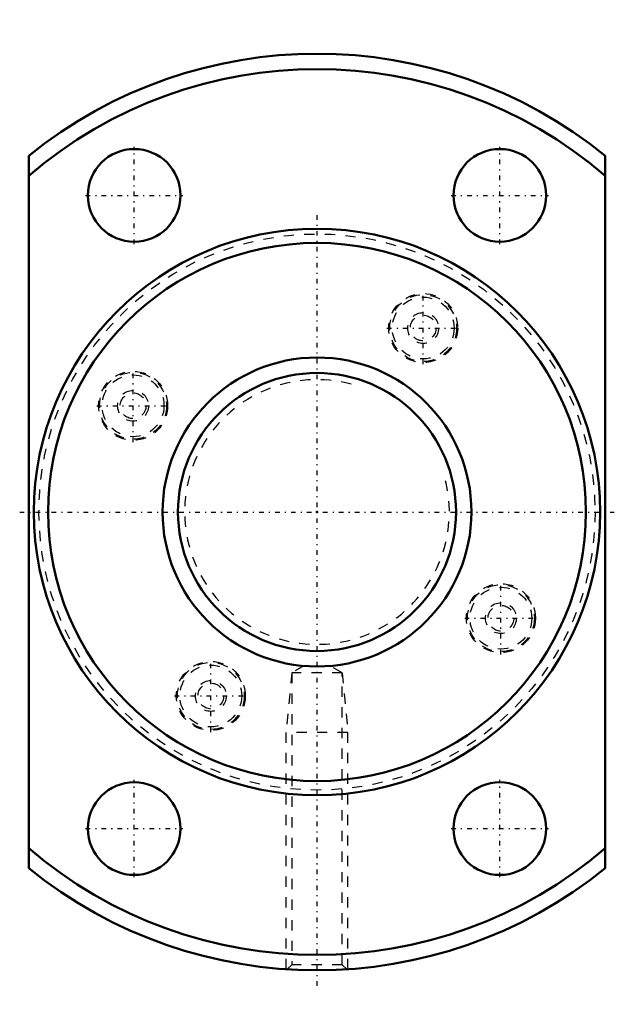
# Model space of a CAD drawing. Header units: millimetres. Extents: x -28.9 to 28.9, y -47.8 to 47.8.
import ezdxf

# ---------------------------------------------------------------- set-up
doc = ezdxf.new("R2010")
doc.units = ezdxf.units.MM
doc.linetypes.add('Center', pattern=[1.5, 0.45, -0.5, 0.05, -0.5])
doc.linetypes.add('Dashed', pattern=[2, 1, -1])
for name, color, linetype, lineweight in [('2d ConnectionPoints', 7, 'Continuous', 50), ('AM_0', 7, 'Continuous', 50), ('AM_5', 3, 'Continuous', 25), ('AM_7', 7, 'Center', 25), ('AM_9', 6, 'Dashed', 25)]:
    doc.layers.add(name, color=color, linetype=linetype, lineweight=lineweight)

# ---------------------------------------------------------------- blocks, each defined once
blk = doc.blocks.new('1_NRR0130WGF3060_1Nut_0_in_WGF3060_1G1_82LC3_N0_13_0_0_2')
at = {"layer": 'AM_0'}
for p, q in [((-28, -34.587), (-28, 34.587)), ((28, 34.587), (28, -34.587))]:
    blk.add_line(p, q, dxfattribs=at)
for centre, radius in [((-17.75, 30.744), 4.5), ((17.75, 30.744), 4.5), ((0, 0), 27.5), ((0, 0), 26.125), ((-17.75, -30.744), 4.5), ((17.75, -30.744), 4.5)]:
    blk.add_circle(centre, radius, dxfattribs=at)
for radius, start, end in [(44.5, 51.00788, 128.99212), (43, 49.37067, 130.62933), (43, 229.37067, 310.62933), (44.5, 231.00788, 308.99212)]:
    blk.add_arc((0, 0), radius, start, end, dxfattribs=at)
at = {"layer": 'AM_5', "linetype": 'Dashed'}
for p, q in [((-2.458, -15.625), (-3, -21.4)), ((2.459, -15.625), (3, -21.4)), ((3, -21.4), (-3, -21.4)), ((-3, -44.399), (-3, -21.4)), ((3, -44.399), (3, -21.4))]:
    blk.add_line(p, q, dxfattribs=at)
at = {"layer": 'AM_7'}
for p, q in [((-17.75, 26.019), (-17.75, 35.469)), ((17.75, 26.019), (17.75, 35.469)), ((-22.475, 30.744), (-13.025, 30.744)), ((13.025, 30.744), (22.475, 30.744)), ((0, -46.015), (0, 28.875)), ((10.312, 14.344), (10.312, 21.379)), ((6.795, 17.862), (13.83, 17.862)), ((-17.862, 6.795), (-17.862, 13.83)), ((-21.379, 10.312), (-14.344, 10.312)), ((-28.875, 0), (28.875, 0)), ((17.862, -13.83), (17.862, -6.795)), ((14.344, -10.312), (21.379, -10.312)), ((-10.312, -21.379), (-10.312, -14.344)), ((-13.83, -17.862), (-6.795, -17.862)), ((-17.75, -35.469), (-17.75, -26.019)), ((17.75, -35.469), (17.75, -26.019)), ((-22.475, -30.744), (-13.025, -30.744)), ((13.025, -30.744), (22.475, -30.744))]:
    blk.add_line(p, q, dxfattribs=at)
at = {"layer": 'AM_9'}
for p, q in [((-1.267, -14.937), (-2.458, -15.625)), ((2.459, -15.625), (1.269, -14.938)), ((2.459, -15.625), (-2.458, -15.625)), ((-2.458, -15.625), (-2.458, -43.959)), ((2.459, -43.959), (2.459, -15.625)), ((-2.458, -43.959), (-2.9, -44.4)), ((2.459, -43.959), (-2.458, -43.959)), ((2.903, -44.403), (2.459, -43.959))]:
    blk.add_line(p, q, dxfattribs=at)
for centre, radius in [((0, 0), 27), ((10.312, 17.862), 3.35), ((10.312, 17.862), 3.25), ((10.312, 17.862), 3), ((10.312, 17.862), 1.5), ((10.312, 17.862), 1.25), ((-17.862, 10.312), 3.35), ((-17.862, 10.312), 3.25), ((-17.862, 10.312), 3), ((-17.862, 10.312), 1.5), ((-17.862, 10.312), 1.25), ((17.862, -10.312), 3.35), ((17.862, -10.312), 3.25), ((17.862, -10.312), 3), ((17.862, -10.312), 1.5), ((17.862, -10.312), 1.25), ((-10.312, -17.862), 3.35), ((-10.312, -17.862), 3.25), ((-10.312, -17.862), 3), ((-10.312, -17.862), 1.5), ((-10.312, -17.862), 1.25)]:
    blk.add_circle(centre, radius, dxfattribs=at)
blk = doc.blocks.new('2_N0130WGF3060_10Shaft_0_in_WGF3060_1G1_82LC3_N0_13_0_0_2')
at = {"layer": 'AM_0'}
for radius in [15, 13.5]:
    blk.add_circle((0, 0), radius, dxfattribs=at)
at = {"layer": 'AM_5', "linetype": 'Dashed'}
blk.add_arc((0, 0), 12.853, 75, 15, dxfattribs=at)

msp = doc.modelspace()

# ---------------------------------------------------------------- linework, layer by layer
at = {"layer": '2d ConnectionPoints'}
msp.add_point((0, 0), dxfattribs=at)

# ---------------------------------------------------------------- block references
for name in ['1_NRR0130WGF3060_1Nut_0_in_WGF3060_1G1_82LC3_N0_13_0_0_2', '2_N0130WGF3060_10Shaft_0_in_WGF3060_1G1_82LC3_N0_13_0_0_2']:
    msp.add_blockref(name, (0, 0))

doc.saveas('drawing.dxf')
